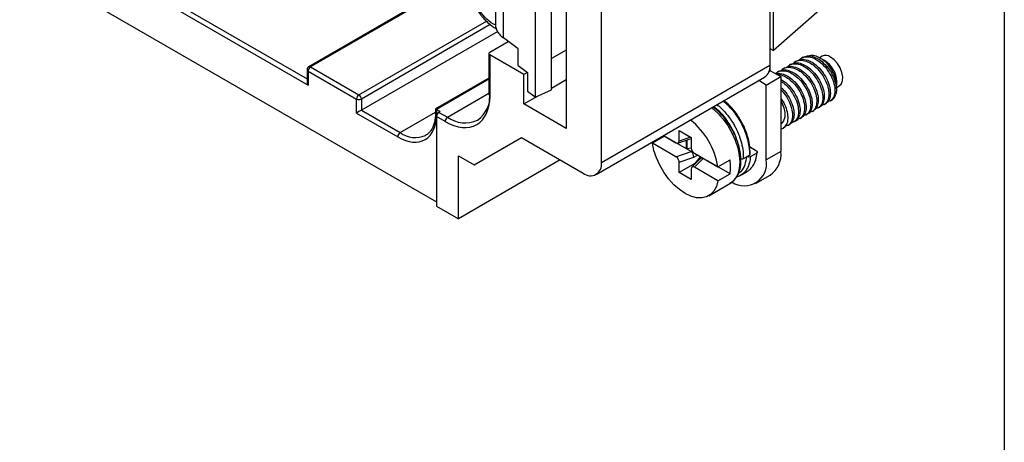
# Model space of a CAD drawing. Header units: millimetres. Extents: x 6 to 273, y 6 to 210.
# Tile 13 of 16: x 216 to 273, y 112 to 137. Entities that reach past the tile are written whole.
import ezdxf

# ---------------------------------------------------------------- set-up
doc = ezdxf.new("R2010")
doc.units = ezdxf.units.MM
doc.linetypes.add('SLD-Solid', pattern=[0])
doc.layers.add('TEXT', color=140, linetype='SLD-Solid', lineweight=25)

msp = doc.modelspace()

# ---------------------------------------------------------------- linework, layer by layer
for p, q in [((180.893, 160.174), (239.936, 126.088)), ((259.382, 145.481), (259.382, 134.05)), ((243.376, 140.842), (243.376, 136.434)), ((245.686, 140.781), (245.686, 132.207)), ((246.632, 132.634), (246.632, 140.677)), ((247.502, 140.175), (247.502, 130.376)), ((243.842, 135.653), (243.842, 140.062)), ((249.553, 128.376), (249.553, 139.807)), ((241.865, 139.394), (232.482, 133.977)), ((241.842, 139.313), (232.582, 133.967)), ((223.85, 137.866), (232.441, 132.906)), ((224.132, 138.029), (232.382, 133.266)), ((259.594, 134.916), (259.594, 138.335)), ((262.281, 137.273), (259.594, 134.916)), ((235.411, 132.335), (242.847, 136.627)), ((243.072, 136.431), (235.552, 132.09)), ((243.38, 136.415), (243.26, 136.458)), ((243.504, 136.027), (235.552, 131.436)), ((244.701, 135.017), (243.842, 135.653)), ((243.047, 134.826), (244.122, 135.446)), ((244.701, 134.038), (244.701, 135.017)), ((247.502, 134.948), (246.632, 134.446)), ((259.382, 135.038), (259.594, 134.916)), ((242.989, 134.744), (242.989, 132.376)), ((243.047, 134.662), (243.047, 132.295)), ((245.027, 133.52), (243.047, 134.662)), ((261.316, 134.53), (261.227, 134.479)), ((262.421, 134.591), (262.268, 134.502)), ((262.568, 134.337), (262.316, 134.483)), ((232.382, 133.804), (232.382, 133.103)), ((232.582, 133.967), (235.411, 132.335)), ((244.701, 134.038), (245.238, 133.641)), ((259.382, 134.05), (249.553, 128.376)), ((259.382, 134.05), (259.382, 133.711)), ((260.255, 133.917), (260.167, 133.867)), ((260.608, 134.122), (260.52, 134.071)), ((260.962, 134.326), (260.874, 134.275)), ((232.441, 133.722), (232.441, 132.906)), ((232.441, 133.722), (235.269, 132.09)), ((242.989, 133.308), (239.878, 131.511)), ((242.989, 133.24), (239.936, 131.478)), ((245.238, 133.641), (245.027, 133.52)), ((245.027, 131.805), (245.027, 133.52)), ((245.238, 133.641), (245.238, 132.539)), ((246.632, 132.731), (247.502, 133.233)), ((249.242, 127.689), (259.071, 133.363)), ((259.17, 132.907), (260.018, 133.396)), ((259.321, 133.676), (259.382, 133.711)), ((259.382, 133.764), (260.018, 133.396)), ((259.901, 133.713), (259.813, 133.662)), ((260.018, 133.396), (260.018, 129.028)), ((259.17, 132.907), (258.725, 133.163)), ((259.17, 128.538), (259.17, 132.907)), ((263.256, 132.763), (263.421, 132.859)), ((263.275, 132.892), (263.275, 133.112)), ((235.269, 131.273), (235.269, 132.09)), ((235.552, 132.09), (235.552, 131.436)), ((240.573, 131.029), (242.989, 132.424)), ((245.027, 131.805), (245.861, 132.286)), ((245.686, 132.207), (245.238, 132.539)), ((245.686, 132.207), (246.632, 132.634)), ((239.878, 131.511), (239.878, 131.273)), ((247.502, 130.376), (245.027, 131.805)), ((262.197, 131.575), (262.285, 131.625)), ((262.55, 131.779), (262.639, 131.83)), ((262.904, 131.983), (262.964, 132.018)), ((235.269, 131.273), (237.673, 129.885)), ((235.552, 131.436), (237.815, 130.13)), ((237.815, 130.13), (239.878, 131.321)), ((240.148, 131.355), (239.936, 131.478)), ((239.936, 131.478), (239.936, 131.192)), ((239.936, 131.069), (239.936, 125.844)), ((240.431, 130.784), (239.936, 131.069)), ((240.148, 131.355), (240.078, 131.314)), ((240.078, 131.314), (240.573, 131.029)), ((261.136, 130.962), (261.224, 131.013)), ((261.49, 131.166), (261.578, 131.217)), ((261.843, 131.37), (261.932, 131.421)), ((260.136, 130.385), (260.164, 130.401)), ((260.429, 130.554), (260.517, 130.605)), ((260.783, 130.758), (260.871, 130.809)), ((239.315, 129.982), (239.29, 129.968)), ((242.128, 128.253), (244.886, 129.845)), ((242.128, 128.253), (244.886, 129.845)), ((244.886, 129.845), (248.492, 127.763)), ((253.231, 129.93), (252.524, 129.522)), ((252.89, 129.795), (252.927, 129.755)), ((253.178, 129.961), (253.9, 129.544)), ((254.507, 129.194), (253.231, 129.93)), ((254.015, 129.524), (254.79, 129.782)), ((254.083, 130.255), (254.79, 129.847)), ((254.083, 129.643), (254.083, 130.255)), ((254.755, 129.867), (254.083, 129.643)), ((254.79, 129.847), (254.79, 129.235)), ((253.9, 128.728), (252.524, 129.522)), ((254.507, 129.194), (254.507, 129.687)), ((254.525, 129.693), (254.525, 129.204)), ((254.525, 129.204), (254.79, 129.245)), ((258.198, 129.327), (258.6, 129.065)), ((241.209, 128.783), (242.128, 128.253)), ((241.209, 125.109), (241.209, 128.783)), ((253.9, 128.728), (254.796, 129.027)), ((254.083, 128.418), (254.951, 128.707)), ((254.507, 129.194), (254.525, 129.204)), ((254.796, 129.027), (254.507, 129.194)), ((254.852, 129.045), (254.807, 129.018)), ((254.951, 128.707), (255.15, 128.822)), ((254.973, 128.925), (256.348, 128.131)), ((255.314, 128.728), (254.998, 128.334)), ((255.379, 128.69), (255.315, 128.6)), ((255.477, 128.631), (255.478, 128.633)), ((257.83, 128.622), (258.184, 128.826)), ((258.033, 128.739), (258.035, 128.739)), ((258.247, 128.731), (258.6, 128.935)), ((260.018, 129.028), (259.17, 128.538)), ((247.15, 128.538), (241.209, 125.109)), ((254.083, 127.806), (254.083, 128.418)), ((254.998, 128.334), (254.083, 127.806)), ((255.321, 128.606), (254.823, 128.108)), ((254.973, 128.108), (255.49, 128.626)), ((256.348, 127.314), (254.973, 128.108)), ((254.998, 128.334), (255.03, 128.315)), ((255.78, 128.459), (255.49, 128.626)), ((257.055, 127.722), (255.78, 128.459)), ((255.78, 128.459), (255.78, 128.459)), ((256.348, 128.131), (257.055, 128.539)), ((254.79, 127.397), (254.083, 127.806)), ((254.79, 128.01), (254.79, 127.397)), ((256.348, 127.314), (257.055, 127.722)), ((257.405, 127.537), (257.652, 127.623)), ((257.647, 127.631), (257.622, 127.614)), ((257.652, 127.623), (258.006, 127.827)), ((258.548, 127.165), (259.397, 127.654)), ((255.811, 126.445), (257.048, 127.159)), ((239.936, 125.844), (241.209, 125.109))]:
    msp.add_line(p, q)
at = {"flags": 128}
for points in [[(263.421, 132.859), (263.534, 132.963), (263.611, 133.145), (263.627, 133.379), (263.58, 133.643), (263.474, 133.915), (263.32, 134.17), (263.13, 134.385), (262.921, 134.541)], [(255.982, 131.58), (256.011, 131.557), (256.339, 131.267), (256.646, 130.924), (256.924, 130.539), (257.163, 130.124), (257.358, 129.691), (257.501, 129.254), (257.589, 128.825), (257.618, 128.418), (257.589, 128.045), (257.501, 127.718), (257.358, 127.446), (257.163, 127.237), (257.048, 127.159)], [(260.018, 132.003), (260.082, 131.877), (260.192, 131.583), (260.247, 131.296), (260.242, 131.036), (260.177, 130.82), (260.058, 130.665), (260.018, 130.635)], [(256.348, 127.314), (256.259, 126.991), (256.114, 126.723), (255.919, 126.518), (255.68, 126.382), (255.403, 126.32), (255.097, 126.333), (254.772, 126.421), (254.436, 126.581), (254.1, 126.808), (253.775, 127.096), (253.469, 127.436), (253.192, 127.818), (252.953, 128.23), (252.758, 128.66), (252.614, 129.095), (252.524, 129.522)]]:
    msp.add_lwpolyline(points, dxfattribs=at)
for centre, radius, start, end in [((243.078, 134.744), 0.0873, 110.78342, 249.21658), ((262.63, 134.147), 0.49, 53.51373, 115.17581), ((232.48, 133.813), 0.0986, 184.98926, 246.30588), ((232.748, 133.708), 0.307, 122.60548, 177.39452), ((232.524, 133.886), 0.101, 54.38183, 114.31395), ((258.648, 133.968), 0.739, 304.97632, 6.33586), ((261.775, 133.063), 1.501, 1.88913, 58.11087), ((235.576, 132.076), 0.307, 122.60548, 177.39452), ((235.411, 132.363), 0.307, 242.60967, 297.39033), ((235.245, 132.076), 0.307, 2.60548, 57.39452), ((241.341, 132.265), 1.718, 304.86125, 6.45093), ((243.089, 132.386), 0.101, 185.6948, 245.62534), ((262.658, 132.521), 0.589, 301.33752, 344.67213), ((239.978, 131.283), 0.101, 185.6948, 245.62534), ((240.243, 131.055), 0.307, 122.60548, 177.39452), ((240.738, 130.77), 0.307, 122.60548, 177.39452), ((241.601, 132.49), 1.787, 234.87485, 293.81469), ((252, 127.418), 4.406, 9.30383, 51.47651), ((259.856, 130.87), 0.559, 286.85534, 345.69543), ((237.981, 129.871), 0.307, 122.60548, 177.39452), ((238.697, 131.365), 1.518, 234.45909, 292.98568), ((258.559, 128.861), 1.469, 304.77892, 6.53326), ((248.906, 128.271), 0.655, 230.79671, 9.21404), ((254.506, 128.131), 2.582, 350.90306, 9.09694), ((257.889, 128.327), 1.298, 236.50081, 9.34598)]:
    msp.add_arc(centre, radius, start, end)
for centre, major_axis, ratio, start_param, end_param in [((232.582, 132.988), (-0.141, 0.245), 0.577335, 0.785358, 1.570756), ((240.078, 131.396), (0.2, -0.115), 0.00007, 2.356235, 3.141633), ((235.411, 131.355), (0.2, 0.115), 0.00007, 0.785358, 2.356154), ((253.9, 129.749), (-0.134, 0.217), 0.576692, 2.321653, 3.892449), ((254.973, 129.129), (-0.134, 0.217), 0.576692, 0.750857, 2.321653), ((253.9, 128.524), (-0.134, 0.217), 0.576692, 3.892449, 5.463246), ((253.96, 128.544), (0.852, 0.468), 0.187136, 0.045901, 0.112939), ((254.826, 128.832), (-0.103, 0.229), 0.33175, 3.994164, 5.497923), ((255.507, 128.439), (0.192, -0.161), 0.63081, 2.198824, 3.087026), ((255.007, 127.939), (0.487, 0.684), 0.250493, 0.0239, 0.090938), ((254.973, 127.904), (-0.134, 0.217), 0.576692, 5.463246, 7.034042)]:
    msp.add_ellipse(centre, major_axis=major_axis, ratio=ratio, start_param=start_param, end_param=end_param)
for points, knots in [([(243.26, 136.458), (242.538, 136.874), (241.951, 137.89), (241.951, 139.557), (242.538, 139.896), (243.26, 139.479)], [0, 0, 0, 0, 0.5, 0.5, 1, 1, 1, 1]), ([(242.255, 137.388), (242.329, 137.269), (242.432, 137.102), (242.609, 136.876), (242.769, 136.696), (242.97, 136.505), (243.189, 136.332), (243.346, 136.241), (243.425, 136.195)], [0, 0, 0, 0, 0.235391, 0.331479, 0.489694, 0.652073, 0.824798, 1, 1, 1, 1]), ([(243.383, 136.434), (243.38, 136.419), (243.366, 136.315), (243.433, 136.123), (243.58, 135.871), (243.755, 135.726), (243.842, 135.653)], [0, 0, 0, 0, 0.055896, 0.370597, 0.685299, 1, 1, 1, 1]), ([(260.966, 134.317), (261.049, 134.355), (261.227, 134.437), (261.515, 134.385), (261.803, 134.262), (262.093, 134.066), (262.419, 133.724), (262.694, 133.289), (262.87, 132.833), (262.927, 132.4), (262.856, 132.062), (262.748, 131.869), (262.646, 131.842), (262.634, 131.839)], [0, 0, 0, 0, 0.092884, 0.200359, 0.250163, 0.340368, 0.447891, 0.555366, 0.662863, 0.770391, 0.877867, 0.985354, 1, 1, 1, 1]), ([(261.114, 134.367), (261.139, 134.398), (261.23, 134.518), (261.485, 134.578), (261.779, 134.54), (262.068, 134.414), (262.358, 134.22), (262.684, 133.877), (262.959, 133.442), (263.136, 132.985), (263.192, 132.555), (263.125, 132.21), (262.971, 131.988), (262.811, 131.957), (262.743, 131.944)], [0, 0, 0, 0, 0.0347286, 0.130938, 0.2270982, 0.2716591, 0.3523677, 0.4485706, 0.5447312, 0.6409107, 0.7371184, 0.8332794, 0.929451, 1, 1, 1, 1]), ([(261.32, 134.521), (261.402, 134.559), (261.58, 134.641), (261.868, 134.589), (262.156, 134.466), (262.447, 134.271), (262.772, 133.928), (263.048, 133.493), (263.223, 133.037), (263.278, 132.644), (263.241, 132.447), (263.226, 132.365)], [0, 0, 0, 0, 0.109632, 0.236485, 0.295269, 0.401739, 0.528649, 0.655502, 0.782381, 0.909297, 1, 1, 1, 1]), ([(262.316, 134.483), (262.213, 134.53), (261.998, 134.629), (261.775, 134.651), (261.686, 134.599), (261.677, 134.594)], [0, 0, 0, 0, 0.4557131, 0.9445376, 1, 1, 1, 1]), ([(263.251, 132.685), (263.264, 132.78), (263.291, 132.977), (263.208, 133.353), (263.033, 133.746), (262.777, 134.11), (262.523, 134.352), (262.366, 134.451), (262.316, 134.483)], [0, 0, 0, 0, 0.168583, 0.350096, 0.537316, 0.724534, 0.912507, 1, 1, 1, 1]), ([(232.409, 133.904), (232.398, 133.88), (232.383, 133.848), (232.383, 133.813), (232.383, 133.804)], [0, 0, 0, 0, 0.740606, 1, 1, 1, 1]), ([(232.483, 133.977), (232.482, 133.977), (232.465, 133.97), (232.439, 133.946), (232.419, 133.918), (232.409, 133.904)], [0, 0, 0, 0, 0.0255499, 0.5041291, 1, 1, 1, 1]), ([(259.906, 133.704), (259.988, 133.742), (260.166, 133.825), (260.454, 133.773), (260.742, 133.649), (261.032, 133.454), (261.358, 133.112), (261.633, 132.677), (261.809, 132.22), (261.867, 131.788), (261.796, 131.45), (261.687, 131.257), (261.586, 131.23), (261.574, 131.226)], [0, 0, 0, 0, 0.092884, 0.200359, 0.250163, 0.340368, 0.447891, 0.555366, 0.662863, 0.770391, 0.877867, 0.985354, 1, 1, 1, 1]), ([(260.054, 133.754), (260.078, 133.786), (260.169, 133.906), (260.424, 133.966), (260.718, 133.927), (261.008, 133.802), (261.298, 133.608), (261.624, 133.265), (261.899, 132.83), (262.075, 132.373), (262.131, 131.942), (262.064, 131.598), (261.911, 131.375), (261.75, 131.345), (261.682, 131.331)], [0, 0, 0, 0, 0.034729, 0.130938, 0.227098, 0.271659, 0.352368, 0.448571, 0.544731, 0.640911, 0.737118, 0.833279, 0.929451, 1, 1, 1, 1]), ([(260.259, 133.908), (260.342, 133.947), (260.52, 134.029), (260.807, 133.977), (261.095, 133.854), (261.386, 133.658), (261.712, 133.316), (261.987, 132.881), (262.163, 132.424), (262.22, 131.992), (262.149, 131.654), (262.041, 131.461), (261.939, 131.434), (261.927, 131.43)], [0, 0, 0, 0, 0.092884, 0.200359, 0.250163, 0.340368, 0.447891, 0.555366, 0.662863, 0.770391, 0.877867, 0.985354, 1, 1, 1, 1]), ([(260.407, 133.959), (260.431, 133.99), (260.523, 134.11), (260.778, 134.17), (261.072, 134.132), (261.361, 134.006), (261.651, 133.812), (261.977, 133.469), (262.252, 133.034), (262.428, 132.577), (262.485, 132.147), (262.418, 131.802), (262.264, 131.58), (262.104, 131.549), (262.036, 131.536)], [0, 0, 0, 0, 0.034729, 0.130938, 0.227098, 0.271659, 0.352368, 0.448571, 0.544731, 0.640911, 0.737118, 0.833279, 0.929451, 1, 1, 1, 1]), ([(260.613, 134.112), (260.695, 134.151), (260.873, 134.233), (261.161, 134.181), (261.449, 134.058), (261.74, 133.862), (262.065, 133.52), (262.341, 133.085), (262.516, 132.628), (262.574, 132.196), (262.503, 131.858), (262.394, 131.665), (262.293, 131.638), (262.281, 131.634)], [0, 0, 0, 0, 0.092884, 0.200359, 0.250163, 0.340368, 0.447891, 0.555366, 0.662863, 0.770391, 0.877867, 0.985354, 1, 1, 1, 1]), ([(260.761, 134.163), (260.785, 134.194), (260.876, 134.314), (261.131, 134.374), (261.425, 134.336), (261.715, 134.21), (262.005, 134.016), (262.331, 133.673), (262.606, 133.238), (262.782, 132.781), (262.838, 132.351), (262.772, 132.006), (262.618, 131.784), (262.457, 131.753), (262.389, 131.74)], [0, 0, 0, 0, 0.034729, 0.130938, 0.227098, 0.271659, 0.352368, 0.448571, 0.544731, 0.640911, 0.737118, 0.833279, 0.929451, 1, 1, 1, 1]), ([(259.717, 133.57), (259.736, 133.595), (259.823, 133.706), (260.071, 133.761), (260.365, 133.723), (260.654, 133.598), (260.944, 133.404), (261.27, 133.061), (261.545, 132.626), (261.721, 132.169), (261.778, 131.738), (261.711, 131.393), (261.557, 131.171), (261.396, 131.14), (261.328, 131.127)], [0, 0, 0, 0, 0.027221, 0.124179, 0.221087, 0.265994, 0.347331, 0.444282, 0.54119, 0.638118, 0.735074, 0.831983, 0.928902, 1, 1, 1, 1]), ([(259.732, 133.561), (259.758, 133.572), (259.881, 133.62), (260.101, 133.566), (260.388, 133.446), (260.679, 133.25), (261.005, 132.908), (261.28, 132.473), (261.456, 132.016), (261.513, 131.584), (261.442, 131.246), (261.333, 131.053), (261.232, 131.025), (261.22, 131.022)], [0, 0, 0, 0, 0.030157, 0.145064, 0.198312, 0.294755, 0.409713, 0.52462, 0.63955, 0.754513, 0.869421, 0.984341, 1, 1, 1, 1]), ([(259.792, 133.527), (259.886, 133.521), (260.035, 133.512), (260.301, 133.392), (260.59, 133.2), (260.917, 132.856), (261.192, 132.422), (261.368, 131.965), (261.424, 131.534), (261.357, 131.189), (261.204, 130.967), (261.043, 130.936), (260.975, 130.923)], [0, 0, 0, 0, 0.091087, 0.14349, 0.238401, 0.351533, 0.464616, 0.57772, 0.690858, 0.803941, 0.917036, 1, 1, 1, 1]), ([(260.018, 133.236), (260.113, 133.178), (260.335, 133.043), (260.651, 132.701), (260.926, 132.269), (261.102, 131.812), (261.16, 131.38), (261.089, 131.042), (260.98, 130.849), (260.879, 130.821), (260.866, 130.818)], [0, 0, 0, 0, 0.109994, 0.255069, 0.400079, 0.545119, 0.690201, 0.835212, 0.980239, 1, 1, 1, 1]), ([(260.018, 133.126), (260.084, 133.085), (260.275, 132.966), (260.563, 132.649), (260.838, 132.219), (261.014, 131.76), (261.07, 131.33), (261.004, 130.985), (260.85, 130.763), (260.689, 130.732), (260.621, 130.719)], [0, 0, 0, 0, 0.071905, 0.20977, 0.347573, 0.485404, 0.623276, 0.76108, 0.898899, 1, 1, 1, 1]), ([(260.018, 132.768), (260.11, 132.678), (260.32, 132.476), (260.572, 132.062), (260.749, 131.608), (260.806, 131.175), (260.735, 130.838), (260.626, 130.645), (260.525, 130.617), (260.513, 130.614)], [0, 0, 0, 0, 0.133435, 0.302124, 0.470845, 0.639616, 0.808305, 0.977013, 1, 1, 1, 1]), ([(240.431, 130.784), (241.125, 130.383), (241.791, 130.317), (242.772, 130.884), (243.047, 131.493), (243.047, 132.295)], [0, 0, 0, 0, 0.5, 0.5, 1, 1, 1, 1]), ([(260.018, 132.624), (260.08, 132.564), (260.257, 132.389), (260.483, 132.011), (260.661, 131.557), (260.717, 131.126), (260.65, 130.782), (260.503, 130.565), (260.353, 130.535), (260.294, 130.523)], [0, 0, 0, 0, 0.086103, 0.248328, 0.410586, 0.57289, 0.735116, 0.89736, 1, 1, 1, 1]), ([(260.018, 132.122), (260.076, 132.038), (260.222, 131.827), (260.368, 131.442), (260.438, 131.045), (260.41, 130.83), (260.398, 130.732)], [0, 0, 0, 0, 0.188169, 0.474217, 0.760276, 1, 1, 1, 1]), ([(257.048, 127.159), (257.166, 127.247), (257.391, 127.415), (257.589, 127.802), (257.685, 128.212), (257.698, 128.621), (257.655, 129.012), (257.543, 129.508), (257.309, 130.115), (256.968, 130.685), (256.627, 131.111), (256.343, 131.409), (256.135, 131.556), (256.048, 131.618)], [0, 0, 0, 0, 0.110847, 0.211964, 0.30326, 0.384951, 0.457672, 0.526829, 0.660021, 0.787151, 0.856356, 0.939926, 1, 1, 1, 1]), ([(257.444, 129.7), (257.436, 129.729), (257.379, 129.962), (257.17, 130.391), (256.831, 130.932), (256.459, 131.368), (256.203, 131.558), (256.09, 131.642)], [0, 0, 0, 0, 0.037609, 0.298405, 0.550465, 0.802524, 1, 1, 1, 1]), ([(256.292, 131.759), (256.332, 131.731), (256.489, 131.619), (256.765, 131.333), (257.037, 130.991), (257.206, 130.726), (257.275, 130.608), (257.308, 130.55), (257.322, 130.524), (257.33, 130.51), (257.333, 130.504), (257.344, 130.484), (257.385, 130.405), (257.444, 130.286), (257.516, 130.125), (257.584, 129.958), (257.654, 129.76), (257.747, 129.442), (257.824, 129.048), (257.828, 128.755), (257.83, 128.622)], [0, 0, 0, 0, 0.0457907, 0.1811942, 0.332779, 0.3995817, 0.4289837, 0.4405352, 0.4520866, 0.4522403, 0.4534984, 0.4570358, 0.4704868, 0.5228829, 0.5618351, 0.6092853, 0.6652316, 0.7296719, 0.8779484, 1, 1, 1, 1]), ([(256.651, 131.966), (256.687, 131.939), (256.766, 131.877), (256.892, 131.762), (257.01, 131.644), (257.138, 131.505), (257.27, 131.348), (257.418, 131.148), (257.557, 130.937), (257.642, 130.79), (257.683, 130.715), (257.683, 130.715), (257.683, 130.715), (257.683, 130.715), (257.683, 130.715), (257.683, 130.715), (257.683, 130.715), (257.683, 130.714), (257.684, 130.713), (257.685, 130.711), (257.688, 130.705), (257.701, 130.682), (257.743, 130.601), (257.829, 130.425), (257.955, 130.126), (258.056, 129.81), (258.121, 129.53), (258.156, 129.327), (258.176, 129.143), (258.186, 128.977), (258.184, 128.875), (258.184, 128.826)], [0, 0, 0, 0, 0.041109, 0.092213, 0.149709, 0.184225, 0.250967, 0.31771, 0.384456, 0.451204, 0.451208, 0.45121, 0.451216, 0.451225, 0.451243, 0.451274, 0.451334, 0.45145, 0.451687, 0.452206, 0.453438, 0.457691, 0.472252, 0.525586, 0.611176, 0.728978, 0.79162, 0.850043, 0.904248, 0.954234, 1, 1, 1, 1]), ([(257.558, 131.04), (257.543, 131.066), (257.428, 131.266), (257.146, 131.589), (256.866, 131.887), (256.708, 131.987), (256.698, 131.993)], [0, 0, 0, 0, 0.066674, 0.501724, 0.969927, 1, 1, 1, 1]), ([(237.673, 129.885), (238.274, 129.539), (238.849, 129.482), (239.698, 129.972), (239.936, 130.499), (239.936, 131.192)], [0, 0, 0, 0, 0.5, 0.5, 1, 1, 1, 1]), ([(239.877, 131.274), (239.875, 131.183), (239.87, 130.995), (239.824, 130.739), (239.751, 130.504), (239.647, 130.297), (239.509, 130.126), (239.391, 130.016), (239.307, 129.981), (239.29, 129.975)], [0, 0, 0, 0, 0.143362, 0.296232, 0.451135, 0.609881, 0.776241, 0.956968, 1, 1, 1, 1]), ([(258.228, 128.886), (258.223, 129.066), (258.214, 129.399), (258.074, 129.99), (257.863, 130.547), (257.645, 130.899), (257.558, 131.04)], [0, 0, 0, 0, 0.258823, 0.480603, 0.791779, 1, 1, 1, 1]), ([(260.398, 130.732), (260.368, 130.646), (260.317, 130.5), (260.201, 130.442), (260.153, 130.419)], [0, 0, 0, 0, 0.588815, 1, 1, 1, 1]), ([(257.548, 127.768), (257.606, 127.806), (257.775, 127.917), (257.953, 128.247), (258.008, 128.576), (258.035, 128.739)], [0, 0, 0, 0, 0.2059521, 0.6097392, 1, 1, 1, 1]), ([(258.247, 128.731), (258.231, 128.612), (258.196, 128.349), (258.056, 128.02), (257.871, 127.766), (257.714, 127.672), (257.647, 127.631)], [0, 0, 0, 0, 0.239412, 0.528309, 0.799462, 1, 1, 1, 1]), ([(258.6, 128.935), (258.584, 128.816), (258.549, 128.553), (258.457, 128.335), (258.396, 128.229), (258.396, 128.229), (258.396, 128.229), (258.396, 128.228), (258.396, 128.228), (258.396, 128.228), (258.396, 128.228), (258.396, 128.227), (258.395, 128.226), (258.393, 128.223), (258.388, 128.215), (258.372, 128.188), (258.313, 128.096), (258.208, 127.974), (258.089, 127.876), (258.021, 127.838), (258.005, 127.828)], [0, 0, 0, 0, 0.239315, 0.5280814, 0.5280963, 0.528108, 0.5281291, 0.528167, 0.5282359, 0.5283622, 0.5285983, 0.5290539, 0.5299756, 0.5319664, 0.5366215, 0.5524453, 0.6059413, 0.8001866, 0.9510917, 1, 1, 1, 1]), ([(258.247, 128.731), (258.222, 128.717), (258.182, 128.706), (258.099, 128.709), (258.06, 128.722), (258.035, 128.739)], [0, 0, 0, 0, 0.5, 0.5, 1, 1, 1, 1]), ([(258.184, 128.826), (258.194, 128.834), (258.215, 128.849), (258.228, 128.871), (258.226, 128.883), (258.226, 128.886)], [0, 0, 0, 0, 0.439007, 0.878014, 1, 1, 1, 1]), ([(258.356, 128.164), (258.368, 128.175), (258.466, 128.265), (258.57, 128.548), (258.618, 128.84), (258.644, 128.994)], [0, 0, 0, 0, 0.061468, 0.504734, 1, 1, 1, 1]), ([(258.6, 129.065), (258.625, 129.049), (258.644, 129.024), (258.644, 128.973), (258.625, 128.95), (258.6, 128.935)], [0, 0, 0, 0, 0.5, 0.5, 1, 1, 1, 1]), ([(257.687, 128.601), (257.694, 128.6), (257.717, 128.595), (257.759, 128.598), (257.801, 128.607), (257.822, 128.618), (257.83, 128.622)], [0, 0, 0, 0, 0.13896, 0.462928, 0.786896, 1, 1, 1, 1])]:
    msp.add_open_spline(points, degree=3, knots=knots)
at = {"layer": 'TEXT'}
msp.add_line((273.05, 209.55), (273.05, 6.35), dxfattribs=at)

doc.saveas('drawing.dxf')
